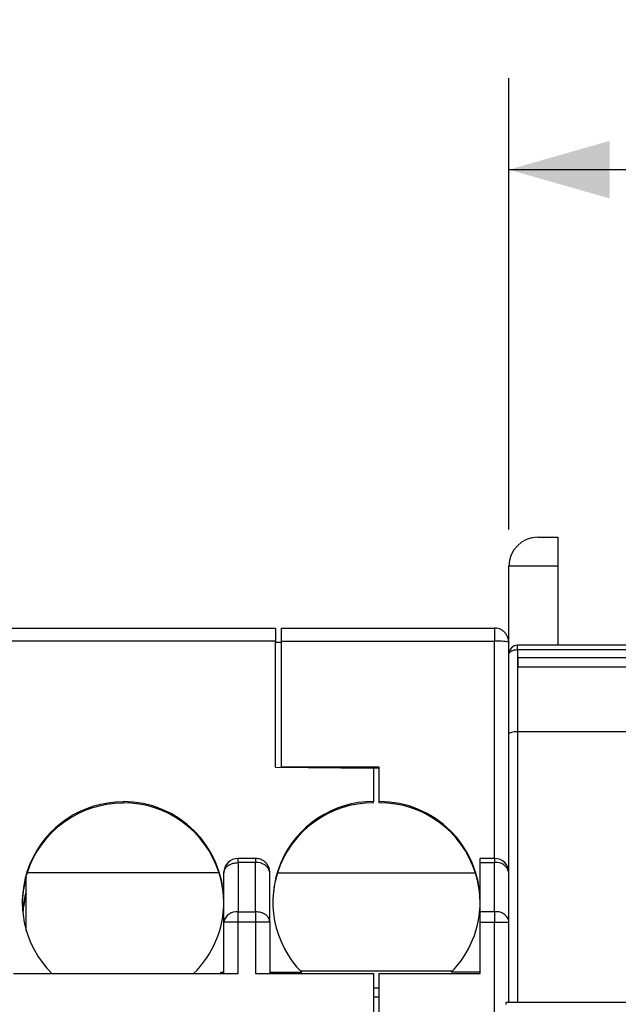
# Model space of a CAD drawing. Header units: millimetres. Extents: x 0 to 432, y 0 to 279.
# Tile 13 of 22: x 240 to 261, y 146 to 180. Entities that reach past the tile are written whole.
import ezdxf

# ---------------------------------------------------------------- set-up
doc = ezdxf.new("R2010")
doc.units = ezdxf.units.MM
doc.linetypes.add('SLD-Solid', pattern=[0])
doc.layers.add('DIMENSIONS', color=140, linetype='SLD-Solid', lineweight=25)
doc.styles.add('SLDTEXTSTYLE0', font='GOTHIC.TTF', dxfattribs={"width": 0.913})
doc.dimstyles.new('SLDDIMSTYLE0', dxfattribs={"dimtxt": 3.5, "dimasz": 3.5, "dimexe": 0, "dimexo": 0.0625, "dimgap": 0.875, "dimtad": 0, "dimtih": 1, "dimtoh": 1, "dimdec": 1, "dimrnd": 1e-09, "dimzin": 12, "dimdsep": 46, "dimtxsty": 'SLDTEXTSTYLE0', "dimsah": 1, "dimcen": 0.09, "dimadec": 0, "dimazin": 3, "dimtfac": 1, "dimtdec": 1, "dimtofl": 0, "dimtmove": 0, "dimatfit": 3, "dimfxl": 0, "dimfrac": 2, "dimtolj": 1, "dimtzin": 12, "dimarcsym": 0})

# ---------------------------------------------------------------- blocks, each defined once
blk = doc.blocks.new('_D_6')
at = {"layer": 'DIMENSIONS'}
for p, q in [((257.259, 162.228), (257.259, 177.899)), ((302.059, 162.228), (302.059, 177.899)), ((257.259, 174.724), (270.998, 174.724)), ((302.059, 174.724), (288.321, 174.724)), ((275.134, 174.697), (274.067, 174.697)), ((274.067, 174.697), (274.067, 169.141)), ((284.185, 174.697), (285.252, 174.697)), ((285.252, 174.697), (285.252, 169.141)), ((274.067, 169.141), (275.134, 169.141)), ((285.252, 169.141), (284.185, 169.141))]:
    blk.add_line(p, q, dxfattribs=at)
for points in [[(257.259, 174.724), (260.759, 173.724), (260.759, 175.724)], [(302.059, 174.724), (298.559, 175.724), (298.559, 173.724)]]:
    blk.add_solid(points, dxfattribs=at)
at = {"layer": 'DIMENSIONS', "char_height": 3.5, "attachment_point": 1, "style": 'SLDTEXTSTYLE0'}
for s, insert in [('44.8', (275.134, 179.878)), ('1.76', (275.134, 173.611))]:
    blk.add_mtext(s, dxfattribs=dict(at, insert=insert))

msp = doc.modelspace()

# ---------------------------------------------------------------- linework, layer by layer
for p, q in [((258.259, 161.958), (258.959, 161.958)), ((258.959, 161.958), (258.959, 160.958)), ((257.259, 157.908), (257.259, 160.958)), ((258.959, 160.958), (257.259, 160.958)), ((258.959, 160.958), (258.959, 158.208)), ((239.659, 158.808), (249.159, 158.808)), ((249.159, 158.808), (249.159, 158.352)), ((249.359, 158.808), (256.759, 158.808)), ((249.359, 158.352), (249.359, 158.808)), ((256.759, 158.808), (256.759, 158.352)), ((249.159, 158.352), (239.659, 158.352)), ((249.159, 153.976), (249.159, 158.352)), ((249.359, 158.308), (249.159, 158.308)), ((249.359, 153.98), (249.359, 158.352)), ((249.359, 158.352), (256.759, 158.352)), ((256.759, 150.808), (256.759, 158.352)), ((257.251, 158.316), (257.259, 158.308)), ((257.559, 158.058), (257.559, 158.208)), ((301.759, 158.208), (257.559, 158.208)), ((257.559, 158.058), (257.559, 155.208)), ((257.559, 158.058), (301.759, 158.058)), ((257.259, 155.128), (257.259, 157.908)), ((257.584, 157.46), (257.584, 157.779)), ((257.584, 157.779), (301.829, 157.779)), ((257.584, 157.46), (301.759, 157.46)), ((257.259, 145.802), (257.259, 155.128)), ((264.078, 155.208), (257.559, 155.208)), ((257.559, 155.208), (257.559, 145.802)), ((249.159, 153.976), (252.559, 153.946)), ((252.759, 153.98), (249.359, 153.98)), ((249.359, 153.974), (249.359, 153.98)), ((252.559, 153.946), (252.559, 152.785)), ((252.759, 153.936), (252.559, 153.936)), ((252.759, 152.785), (252.759, 153.98)), ((243.859, 152.767), (243.859, 152.785)), ((243.859, 152.724), (243.859, 152.767)), ((252.559, 152.741), (252.559, 152.785)), ((252.759, 152.741), (252.759, 152.785)), ((247.859, 150.662), (247.859, 150.808)), ((248.459, 150.808), (247.859, 150.808)), ((248.459, 150.808), (248.459, 150.662)), ((256.759, 150.808), (256.259, 150.808)), ((256.259, 150.667), (256.259, 150.808)), ((256.759, 150.808), (256.759, 150.667)), ((247.859, 150.662), (247.859, 148.954)), ((248.459, 150.662), (247.859, 150.662)), ((248.459, 148.954), (248.459, 150.662)), ((256.259, 150.667), (256.759, 150.667)), ((256.259, 148.955), (256.259, 150.667)), ((256.759, 148.955), (256.759, 150.667)), ((240.499, 148.304), (240.499, 150.213)), ((247.196, 150.308), (240.529, 150.308)), ((247.359, 148.601), (247.359, 150.308)), ((248.959, 148.601), (248.959, 150.308)), ((249.223, 150.308), (256.096, 150.308)), ((247.859, 148.601), (247.859, 148.954)), ((247.859, 148.954), (248.459, 148.954)), ((248.459, 148.954), (248.459, 148.601)), ((256.759, 148.955), (256.259, 148.955)), ((256.259, 148.596), (256.259, 148.955)), ((256.759, 148.955), (256.759, 148.596)), ((247.359, 146.808), (247.359, 148.601)), ((247.367, 148.664), (247.361, 148.566)), ((247.859, 148.601), (248.459, 148.601)), ((247.859, 146.808), (247.859, 148.601)), ((248.459, 148.601), (248.959, 148.601)), ((248.459, 148.601), (248.459, 146.808)), ((248.951, 148.601), (248.94, 148.697)), ((248.959, 148.601), (248.959, 146.808)), ((256.259, 146.808), (256.259, 148.596)), ((256.259, 148.596), (256.759, 148.596)), ((256.759, 136.308), (256.759, 148.596)), ((256.759, 148.596), (257.258, 148.596)), ((257.255, 148.596), (257.251, 148.66)), ((257.259, 148.596), (257.252, 148.656)), ((257.258, 148.596), (257.259, 148.596)), ((240.059, 146.808), (247.859, 146.808)), ((247.259, 146.854), (247.359, 146.854)), ((247.259, 146.808), (247.259, 146.854)), ((248.459, 146.808), (252.559, 146.808)), ((248.959, 146.854), (250.063, 146.854)), ((255.295, 146.895), (250.024, 146.895)), ((252.559, 146.808), (252.559, 143.808)), ((252.759, 146.808), (256.259, 146.808)), ((252.759, 143.808), (252.759, 146.808)), ((256.259, 146.854), (255.256, 146.854)), ((252.759, 146.308), (252.559, 146.308)), ((252.759, 145.99), (252.559, 145.99)), ((257.159, 145.734), (257.159, 145.802)), ((269.459, 145.802), (257.159, 145.802))]:
    msp.add_line(p, q)
at = {"flags": 128}
msp.add_lwpolyline([(257.259, 157.908), (257.265, 157.937), (257.282, 157.965), (257.31, 157.991), (257.347, 158.014), (257.393, 158.033), (257.445, 158.047), (257.501, 158.055), (257.559, 158.058)], dxfattribs=at)
for centre, radius, start, end in [((258.259, 160.958), 1, 90, 180), ((256.868, 156.443), 1.911, 78.4264, 93.2541), ((257.559, 157.908), 0.3, 90, 180), ((243.847, 149.282), 3.486, 89.7996, 225.2107), ((243.855, 149.225), 3.499, 89.9345, 161.9682), ((243.866, 149.291), 3.493, 0.1094, 90.109), ((243.863, 149.242), 3.499, 17.7319, 90.0662), ((252.547, 149.299), 3.485, 89.7949, 224.5396), ((252.555, 149.242), 3.499, 89.9338, 162.2681), ((252.766, 149.291), 3.493, 0.1094, 90.109), ((252.763, 149.242), 3.499, 17.7319, 90.0662), ((247.859, 150.308), 0.5, 90, 180), ((256.759, 150.308), 0.5, 360, 90), ((248.522, 150.22), 0.446, 11.4216, 98.0495), ((256.82, 150.224), 0.447, 10.865, 97.7782), ((243.834, 149.176), 3.474, 163.6797, 179.9988), ((243.834, 148.688), 3.475, 163.6802, 175.1054), ((243.834, 148.583), 3.474, 163.6796, 174.24), ((243.878, 149.299), 3.481, 314.2982, 359.9749), ((252.779, 149.299), 3.48, 315.3746, 359.9816), ((247.797, 148.513), 0.446, 81.9504, 168.5785), ((256.813, 148.488), 0.471, 20.9766, 96.5269)]:
    msp.add_arc(centre, radius, start, end)
for centre, major_axis, ratio, start_param, end_param in [((257.559, 155.128), (0.3, 0), 0.267949, 1.570796, 3.141593), ((243.859, 149.229), (0, -3.513), 0.996195, 4.400157, 4.428595), ((243.859, 149.246), (0, 3.513), 0.996195, 4.712389, 5.019392), ((252.559, 149.246), (0, 3.513), 0.996195, 1.263793, 1.570796), ((252.759, 149.246), (0, 3.513), 0.996195, 4.712389, 5.019392)]:
    msp.add_ellipse(centre, major_axis=major_axis, ratio=ratio, start_param=start_param, end_param=end_param)
for points, knots in [([(257.251, 158.316), (257.248, 158.347), (257.242, 158.411), (257.212, 158.505), (257.165, 158.595), (257.1, 158.673), (257.023, 158.735), (256.937, 158.778), (256.846, 158.804), (256.784, 158.807), (256.753, 158.808)], [0, 0, 0, 0, 0.119951, 0.246331, 0.376398, 0.507297, 0.63652, 0.762253, 0.883496, 1, 1, 1, 1]), ([(248.959, 150.308), (248.954, 150.365), (248.944, 150.463), (248.887, 150.573), (248.843, 150.63), (248.821, 150.654), (248.815, 150.659), (248.814, 150.661), (248.813, 150.661), (248.791, 150.683), (248.737, 150.729), (248.62, 150.792), (248.519, 150.802), (248.459, 150.808)], [0, 0, 0, 0, 0.217341, 0.373361, 0.467692, 0.491651, 0.49782, 0.499452, 0.500039, 0.500115, 0.616539, 0.772261, 1, 1, 1, 1]), ([(247.359, 150.308), (247.365, 150.348), (247.375, 150.418), (247.432, 150.495), (247.476, 150.536), (247.498, 150.552), (247.504, 150.557), (247.505, 150.558), (247.506, 150.558), (247.528, 150.573), (247.582, 150.605), (247.699, 150.65), (247.8, 150.657), (247.859, 150.662)], [0, 0, 0, 0, 0.217341, 0.373361, 0.467692, 0.491651, 0.49782, 0.499452, 0.500039, 0.500115, 0.616539, 0.77226, 1, 1, 1, 1]), ([(248.959, 148.601), (248.956, 148.632), (248.95, 148.69), (248.899, 148.777), (248.84, 148.834), (248.777, 148.875), (248.723, 148.904), (248.617, 148.942), (248.522, 148.95), (248.459, 148.954)], [0, 0, 0, 0, 0.168425, 0.313973, 0.500112, 0.548863, 0.638822, 0.760327, 1, 1, 1, 1]), ([(247.359, 148.601), (247.365, 148.601), (247.375, 148.601), (247.432, 148.601), (247.476, 148.601), (247.498, 148.601), (247.504, 148.601), (247.505, 148.601), (247.506, 148.601), (247.527, 148.601), (247.582, 148.6), (247.699, 148.601), (247.8, 148.601), (247.859, 148.601)], [0, 0, 0, 0, 0.21734, 0.3733625, 0.4676934, 0.4916513, 0.4978213, 0.4994517, 0.5000389, 0.5001163, 0.6165381, 0.7722603, 1, 1, 1, 1])]:
    msp.add_open_spline(points, degree=3, knots=knots)

# ---------------------------------------------------------------- dimensions: what is measured, and where the dimension line sits
at = {"layer": 'DIMENSIONS'}
dim = msp.add_linear_dim(base=(302.059, 174.724), p1=(257.259, 160.958), p2=(302.059, 160.958), angle=0, dimstyle='SLDDIMSTYLE0', dxfattribs=at)
dim.commit()
dim.dimension.update_dxf_attribs({"geometry": '_D_6', "text_midpoint": (279.659, 174.724), "dimtype": 160})

doc.saveas('drawing.dxf')
